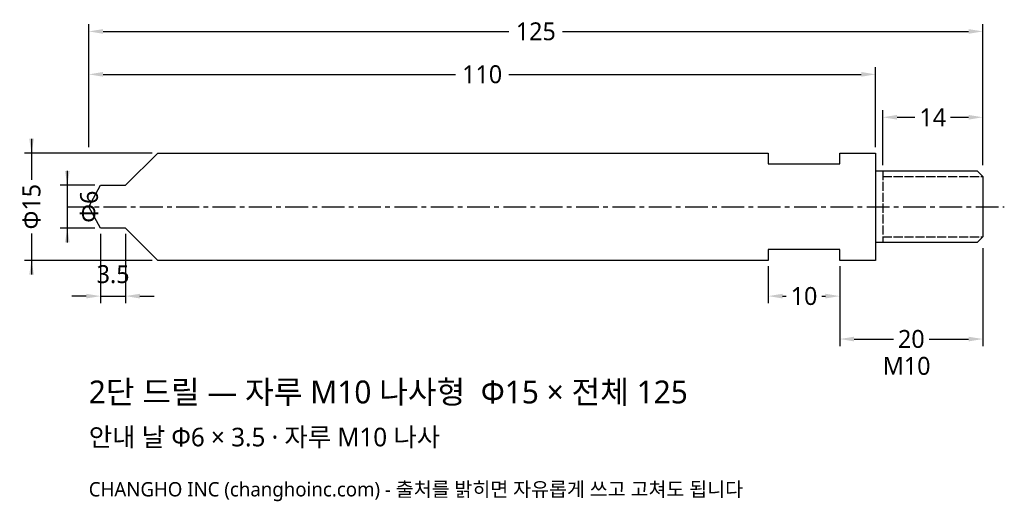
# Model space of a CAD drawing. Header units: millimetres. Extents: x -10 to 128, y -41 to 26.
import ezdxf

# ---------------------------------------------------------------- set-up
doc = ezdxf.new("R2010")
doc.units = ezdxf.units.MM
doc.linetypes.add('CENTER', pattern=[5.08, 3.175, -0.635, 0.635, -0.635])
doc.linetypes.add('DASHED', pattern=[1.524, 1.27, -0.254])
for name, color, linetype in [('문자', 7, 'CONTINUOUS'), ('외형선', 7, 'CONTINUOUS'), ('중심선', 1, 'CENTER'), ('참고선', 8, 'DASHED'), ('치수', 4, 'CONTINUOUS')]:
    doc.layers.add(name, color=color, linetype=linetype)
doc.styles.add('CH_KOR', font='malgun.ttf')
doc.dimstyles.new('CH_DIM', dxfattribs={"dimtxt": 2.5, "dimasz": 2, "dimexe": 1, "dimexo": 0.8, "dimgap": 0.8, "dimtad": 1, "dimdec": 1, "dimdsep": 46, "dimtxsty": 'CH_KOR', "dimcen": 2.5, "dimclrd": 4, "dimclre": 4, "dimclrt": 4, "dimazin": 3, "dimtfac": 1, "dimtmove": 0, "dimatfit": 3})

# ---------------------------------------------------------------- blocks, each defined once
blk = doc.blocks.new('_CLOSEDFILLED')
at = {"color": 0, "linetype": 'BYBLOCK'}
blk.add_solid([(-1, 0.164), (0, 0), (-1, -0.164)], dxfattribs=at)
blk = doc.blocks.new('*D1')
at = {"color": 4}
for p, q in [((-8, 9.5), (-8, 3.75)), ((8.85, 7.5), (-9, 7.5)), ((-8, -3.75), (-8, -9.5)), ((8.85, -7.5), (-9, -7.5))]:
    blk.add_line(p, q, dxfattribs=at)
at = {"layer": 'Defpoints'}
for p in [(-8, 7.5), (9.65, 7.5), (9.65, -7.5)]:
    blk.add_point(p, dxfattribs=at)
at = {"layer": '치수', "color": 4, "xscale": 2, "yscale": 2}
for p, rotation in [((-8, 7.5), 270), ((-8, -7.5), 90)]:
    blk.add_blockref('_CLOSEDFILLED', p, dxfattribs=dict(at, rotation=rotation))
at = {"layer": '치수', "color": 4, "insert": (-8, 0), "char_height": 2.5, "attachment_point": 5, "rotation": 90, "style": 'CH_KOR'}
blk.add_mtext('Φ15', dxfattribs=at)
blk = doc.blocks.new('*D2')
at = {"color": 4}
for p, q in [((-3, 5), (-3, -5)), ((0.85, 3), (-4, 3)), ((0.85, -3), (-4, -3))]:
    blk.add_line(p, q, dxfattribs=at)
at = {"layer": 'Defpoints'}
for p in [(-3, 3), (1.65, 3), (1.65, -3)]:
    blk.add_point(p, dxfattribs=at)
at = {"layer": '치수', "color": 4, "xscale": 2, "yscale": 2}
for p, rotation in [((-3, 3), 270), ((-3, -3), 90)]:
    blk.add_blockref('_CLOSEDFILLED', p, dxfattribs=dict(at, rotation=rotation))
at = {"layer": '치수', "color": 4, "insert": (0.05, 0), "char_height": 2.5, "attachment_point": 5, "rotation": 90, "style": 'CH_KOR'}
blk.add_mtext('Φ6', dxfattribs=at)
blk = doc.blocks.new('*D4')
at = {"color": 4}
for p, q in [((111, 5.8), (111, 13.5)), ((113, 12.5), (115.5, 12.5)), ((120.5, 12.5), (123, 12.5)), ((125, 5.8), (125, 13.5))]:
    blk.add_line(p, q, dxfattribs=at)
at = {"layer": 'Defpoints'}
for p in [(111, 12.5), (111, 5), (125, 5)]:
    blk.add_point(p, dxfattribs=at)
at = {"layer": '치수', "color": 4, "xscale": 2, "yscale": 2, "rotation": 180}
blk.add_blockref('_CLOSEDFILLED', (111, 12.5), dxfattribs=at)
at = {"layer": '치수', "color": 4, "xscale": 2, "yscale": 2}
blk.add_blockref('_CLOSEDFILLED', (125, 12.5), dxfattribs=at)
at = {"layer": '치수', "color": 4, "insert": (118, 12.5), "char_height": 2.5, "attachment_point": 5, "style": 'CH_KOR'}
blk.add_mtext('14', dxfattribs=at)
blk = doc.blocks.new('*D5')
at = {"color": 4}
for p, q in [((95, -8.3), (95, -13.5)), ((105, -8.3), (105, -13.5)), ((97, -12.5), (97.5, -12.5)), ((102.5, -12.5), (103, -12.5))]:
    blk.add_line(p, q, dxfattribs=at)
at = {"layer": 'Defpoints'}
for p in [(95, -7.5), (105, -7.5), (95, -12.5)]:
    blk.add_point(p, dxfattribs=at)
at = {"layer": '치수', "color": 4, "xscale": 2, "yscale": 2, "rotation": 180}
blk.add_blockref('_CLOSEDFILLED', (95, -12.5), dxfattribs=at)
at = {"layer": '치수', "color": 4, "xscale": 2, "yscale": 2}
blk.add_blockref('_CLOSEDFILLED', (105, -12.5), dxfattribs=at)
at = {"layer": '치수', "color": 4, "insert": (100, -12.5), "char_height": 2.5, "attachment_point": 5, "style": 'CH_KOR'}
blk.add_mtext('10', dxfattribs=at)
blk = doc.blocks.new('*D6')
at = {"color": 4}
for p, q in [((125, -5.8), (125, -19.5)), ((105, -8.3), (105, -19.5)), ((107, -18.5), (112.5, -18.5)), ((117.5, -18.5), (123, -18.5))]:
    blk.add_line(p, q, dxfattribs=at)
at = {"layer": 'Defpoints'}
for p in [(125, -5), (105, -7.5), (105, -18.5)]:
    blk.add_point(p, dxfattribs=at)
at = {"layer": '치수', "color": 4, "xscale": 2, "yscale": 2, "rotation": 180}
blk.add_blockref('_CLOSEDFILLED', (105, -18.5), dxfattribs=at)
at = {"layer": '치수', "color": 4, "xscale": 2, "yscale": 2}
blk.add_blockref('_CLOSEDFILLED', (125, -18.5), dxfattribs=at)
at = {"layer": '치수', "color": 4, "insert": (115, -18.5), "char_height": 2.5, "attachment_point": 5, "style": 'CH_KOR'}
blk.add_mtext('20', dxfattribs=at)
blk = doc.blocks.new('*D7')
at = {"color": 4}
for p, q in [((0, 8.3), (0, 19.5)), ((110, 8.3), (110, 19.5)), ((2, 18.5), (51.25, 18.5)), ((58.75, 18.5), (108, 18.5))]:
    blk.add_line(p, q, dxfattribs=at)
at = {"layer": 'Defpoints'}
for p in [(0, 18.5), (0, 7.5), (110, 7.5)]:
    blk.add_point(p, dxfattribs=at)
at = {"layer": '치수', "color": 4, "xscale": 2, "yscale": 2, "rotation": 180}
blk.add_blockref('_CLOSEDFILLED', (0, 18.5), dxfattribs=at)
at = {"layer": '치수', "color": 4, "xscale": 2, "yscale": 2}
blk.add_blockref('_CLOSEDFILLED', (110, 18.5), dxfattribs=at)
at = {"layer": '치수', "color": 4, "insert": (55, 18.5), "char_height": 2.5, "attachment_point": 5, "style": 'CH_KOR'}
blk.add_mtext('110', dxfattribs=at)
blk = doc.blocks.new('*D8')
at = {"color": 4}
for p, q in [((0, 8.3), (0, 25.5)), ((125, 5.8), (125, 25.5)), ((2, 24.5), (58.75, 24.5)), ((66.25, 24.5), (123, 24.5))]:
    blk.add_line(p, q, dxfattribs=at)
at = {"layer": 'Defpoints'}
for p in [(0, 24.5), (0, 7.5), (125, 5)]:
    blk.add_point(p, dxfattribs=at)
at = {"layer": '치수', "color": 4, "xscale": 2, "yscale": 2, "rotation": 180}
blk.add_blockref('_CLOSEDFILLED', (0, 24.5), dxfattribs=at)
at = {"layer": '치수', "color": 4, "xscale": 2, "yscale": 2}
blk.add_blockref('_CLOSEDFILLED', (125, 24.5), dxfattribs=at)
at = {"layer": '치수', "color": 4, "insert": (62.5, 24.5), "char_height": 2.5, "attachment_point": 5, "style": 'CH_KOR'}
blk.add_mtext('125', dxfattribs=at)

msp = doc.modelspace()

# ---------------------------------------------------------------- linework, layer by layer
at = {"layer": '외형선'}
msp.add_line((110, 5), (110, -5), dxfattribs=at)
msp.add_lwpolyline([(0, 0), (1.65, 3), (5.15, 3), (9.65, 7.5), (95, 7.5), (95, 6), (105, 6), (105, 7.5), (110, 7.5), (110, 5), (124.2, 5), (125, 4.2), (125, -4.2), (124.2, -5), (110, -5), (110, -7.5), (105, -7.5), (105, -6), (95, -6), (95, -7.5), (9.65, -7.5), (5.15, -3), (1.65, -3), (0, 0)], close=True, dxfattribs=at)
at = {"layer": '중심선'}
msp.add_line((-3, 0), (128, 0), dxfattribs=at)
at = {"layer": '참고선'}
for p, q in [((111, 5), (111, -5)), ((111, 4.2), (125, 4.2)), ((111, -4.2), (125, -4.2))]:
    msp.add_line(p, q, dxfattribs=at)

# ---------------------------------------------------------------- texts
at = {"layer": '문자', "style": 'CH_KOR'}
for s, height, p in [('M10', 2.5, (111, -23.5)), ('2단 드릴 — 자루 M10 나사형  Φ15 × 전체 125', 3.2, (0, -27.5)), ('안내 날 Φ6 × 3.5 · 자루 M10 나사', 2.6, (0, -33.5)), ('CHANGHO INC (changhoinc.com) - 출처를 밝히면 자유롭게 쓰고 고쳐도 됩니다', 2, (0, -40.5))]:
    msp.add_text(s, height=height, dxfattribs=at).set_placement(p)

# ---------------------------------------------------------------- dimensions: what is measured, and where the dimension line sits
at = {"layer": '치수'}
for base, p1, p2, text, picture, middle in [((0, 24.5), (0, 7.5), (125, 5), '125', '*D8', (62.5, 24.5)), ((0, 18.5), (0, 7.5), (110, 7.5), '110', '*D7', (55, 18.5)), ((111, 12.5), (111, 5), (125, 5), '14', '*D4', (118, 12.5)), ((105, -18.5), (105, -7.5), (125, -5), '20', '*D6', (115, -18.5)), ((95, -12.5), (95, -7.5), (105, -7.5), '10', '*D5', (100, -12.5))]:
    dim = msp.add_linear_dim(base=base, p1=p1, p2=p2, text=text, dimstyle='CH_DIM', dxfattribs=at)
    dim.commit()
    dim.dimension.update_dxf_attribs({"geometry": picture, "text_midpoint": middle})
for base, p1, p2, text, picture, middle in [((-8, 7.5), (9.65, 7.5), (9.65, -7.5), 'Φ15', '*D1', (-8, 0)), ((-3, 3), (1.65, 3), (1.65, -3), 'Φ6', '*D2', (0.05, 0))]:
    dim = msp.add_linear_dim(base=base, p1=p1, p2=p2, angle=90, text=text, dimstyle='CH_DIM', dxfattribs=at)
    dim.commit()
    dim.dimension.update_dxf_attribs({"geometry": picture, "text_midpoint": middle})
msp.add_linear_dim(base=(1.65, -12.5), p1=(1.65, -3), p2=(5.15, -3), text='3.5', dimstyle='CH_DIM', dxfattribs=at).render()

doc.saveas('drawing.dxf')
